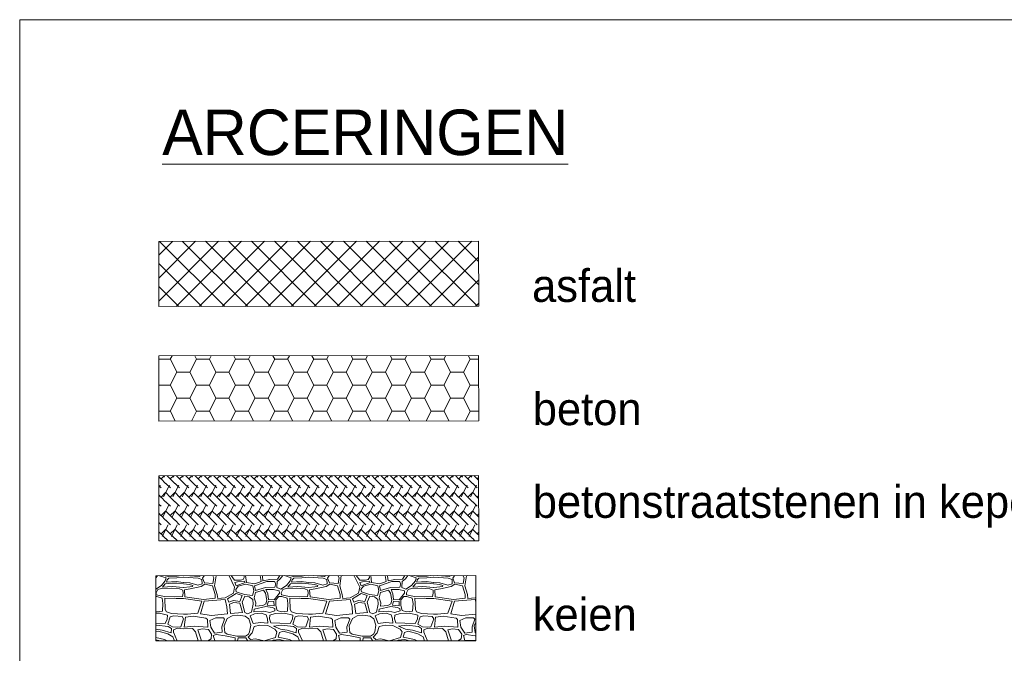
# Model space of a CAD drawing. Header units: millimetres. Extents: x -16321526 to -4431526, y 5084381 to 13484381.
# Tile 37 of 49: x -15394769 to -15243410, y 12135166 to 12232666. Entities that reach past the tile are written whole.
import ezdxf

# ---------------------------------------------------------------- set-up
doc = ezdxf.new("R2010")
doc.units = ezdxf.units.MM
for name, color, linetype, lineweight in [('N-AR Asfalt', 7, 'Continuous', 0), ('N-AR-Beton', 7, 'Continuous', 0), ('N-AR-Betonstraatstenen', 7, 'Continuous', 0), ('N-AR-Keien', 7, 'Continuous', 0), ('N-DI-Kadertekening', 7, 'Continuous', 30), ('N-TE-Tekst', 7, 'Continuous', 0)]:
    doc.layers.add(name, color=color, linetype=linetype, lineweight=lineweight)
doc.styles.add('0.25 (1 200)', font='dgn032.shx', dxfattribs={"height": 0.5})
doc.styles.add('0.35 (1 200)', font='dgn032.shx', dxfattribs={"height": 0.7})

msp = doc.modelspace()

# ---------------------------------------------------------------- hatches: boundary and pattern name
at = {"layer": 'N-AR Asfalt', "linetype": 'Continuous'}
h = msp.add_hatch(dxfattribs=at)
h.set_pattern_fill('USER', color=256, scale=2500, angle=45, style=0, double=1, pattern_type=0)
h.set_pattern_definition([(45, (-15308641, 12204627.9), (-1767.77, 1767.77), []), (135, (-15308641, 12204627.9), (-1767.77, -1767.77), [])])
h.paths.add_polyline_path([(-15324212, 12188560), (-15373396, 12188518), (-15373399, 12198555), (-15324229, 12198596)])
at = {"layer": 'N-AR-Beton', "linetype": 'Continuous'}
h = msp.add_hatch(dxfattribs=at)
h.set_pattern_fill('DGN_HONEY', color=256, scale=50, style=0, pattern_type=2)
h.set_pattern_definition([(0, (-15283529, 12184324), (0, 8000), [1983.3, -4026.7]), (63.62664, (-15281545.43, 12184324.04), (12020.00007, 23999.99998), [2232.35, -444236.9]), (116.37336, (-15280553.78, 12186324.04), (-186310.00085, 375999.99959), [2232.35, -444236.9]), (180, (-15281545.4, 12188324), (-1e-12, -8000), [1983.3, -4026.7]), (242.93978, (-15283528.73, 12188324.04), (-90149.99956, -176000.0002), [2245.86, -222339.78]), (297.06022, (-15284550.43, 12186324.04), (90149.99956, -176000.0002), [2245.86, -222339.78]), (0, (-15283529, 12188324), (0, 8000), [1983.3, -4026.7]), (63.62664, (-15281545.43, 12188324.04), (12020.00007, 23999.99998), [2232.35, -444236.9]), (0, (-15280554, 12186324), (0, 8000), [1021.7, -4988.3]), (0, (-15285542, 12186324), (0, 8000), [991.65, -5018.35]), (62.93978, (-15284550.43, 12186324.04), (90149.99956, 176000.0002), [2245.86, -222339.78]), (117.06022, (-15283528.73, 12188324.04), (-90149.99956, 176000.0002), [2245.86, -222339.78]), (297.06022, (-15284550.43, 12190324.04), (90149.99956, -176000.0002), [2245.86, -222339.78]), (180, (-15279532, 12186324), (-1e-12, -8000), [1021.7, -4988.3]), (243.62664, (-15280553.78, 12186324.04), (-12020.00007, -23999.99998), [2232.35, -444236.9]), (296.37336, (-15281545.43, 12184324.04), (186310.00085, -375999.99959), [2232.35, -444236.9]), (62.93978, (-15284550.43, 12182324.04), (90149.99956, 176000.0002), [2245.86, -222339.78]), (117.06022, (-15283528.73, 12184324.04), (-90149.99956, 176000.0002), [2245.86, -222339.78]), (180, (-15284550.4, 12186324), (-1e-12, -8000), [991.65, -5018.35]), (243.62664, (-15280553.78, 12190324.04), (-12020.00007, -23999.99998), [2232.35, -444236.9]), (296.37336, (-15281545.43, 12188324.04), (186310.00085, -375999.99959), [2232.35, -444236.9]), (0, (-15280554, 12190324), (0, 8000), [1021.7, -4988.3]), (180, (-15284550.4, 12190324), (-1e-12, -8000), [991.65, -5018.35])])
h.paths.add_polyline_path([(-15324212, 12170951), (-15373396, 12170909), (-15373399, 12180945), (-15324229, 12180987)])
at = {"layer": 'N-AR-Betonstraatstenen', "linetype": 'Continuous', "true_color": 0xa87300}
h = msp.add_hatch(dxfattribs=at)
h.set_pattern_fill('DGN_KEPER', color=44, scale=10000, style=0, pattern_type=2)
h.set_pattern_definition([(63.1925, (-15378043.6, 12168377.6), (1429.996, 0.0001), [2016.67, -1400.87]), (315.302, (-15378043.6, 12169806.8), (1430.002, 0.002), [1000.8, -3022.71]), (315.302, (-15377335.7, 12170514.3), (1430.002, 0.002), [1005.87, -3017.62]), (315.302, (-15378043.6, 12168377.6), (1430.002, 0.002), [985.76, -3037.74]), (44.698, (-15377335.7, 12167684.3), (1430.002, -0.002), [985.76, -3037.74])])
h.paths.add_polyline_path([(-15324212, 12152493), (-15373396, 12152451), (-15373399, 12162487), (-15324229, 12162529)])

# ---------------------------------------------------------------- linework, layer by layer
at = {"layer": 'N-AR Asfalt', "linetype": 'Continuous', "flags": 128}
msp.add_lwpolyline([(-15324212, 12188560), (-15373396, 12188518), (-15373399, 12198555), (-15324229, 12198596), (-15324212, 12188560)], dxfattribs=at)
at = {"layer": 'N-AR-Beton', "linetype": 'Continuous', "flags": 128}
msp.add_lwpolyline([(-15324212, 12170951), (-15373396, 12170909), (-15373399, 12180945), (-15324229, 12180987), (-15324212, 12170951)], dxfattribs=at)
at = {"layer": 'N-AR-Betonstraatstenen', "color": 7, "lineweight": 0, "flags": 128}
msp.add_lwpolyline([(-15324212, 12152493), (-15373396, 12152451), (-15373399, 12162487), (-15324229, 12162529), (-15324212, 12152493)], dxfattribs=at)
at = {"layer": 'N-AR-Keien', "color": 7, "lineweight": 0, "flags": 128}
for points in [[(-15324637, 12137111), (-15373820, 12137070), (-15373823, 12147106), (-15324654, 12147147), (-15324637, 12137111)], [(-15373566, 12147106), (-15373823, 12146782)], [(-15373822, 12145061), (-15372988, 12145597), (-15372400, 12146317), (-15372267, 12146771), (-15373259, 12147106)], [(-15372399, 12147107), (-15371963, 12146979), (-15370559, 12147017), (-15370242, 12147109)], [(-15369618, 12146860), (-15370615, 12146790), (-15371868, 12146752), (-15372096, 12146468), (-15372191, 12146127), (-15370729, 12146203), (-15369618, 12146087)], [(-15369576, 12146087), (-15368634, 12146008), (-15367385, 12145634), (-15366740, 12145842), (-15366760, 12146527), (-15367343, 12146756), (-15369576, 12146860)], [(-15368592, 12147110), (-15367177, 12146984), (-15366955, 12147112)], [(-15366332, 12147112), (-15366448, 12147046), (-15366656, 12146735), (-15366365, 12146029), (-15365054, 12145904), (-15364908, 12146797), (-15365075, 12147113)], [(-15364525, 12147114), (-15364554, 12147109), (-15364804, 12145551), (-15364408, 12144243), (-15364325, 12143620), (-15363201, 12143723), (-15361890, 12144430), (-15361723, 12145323), (-15362556, 12147109), (-15362571, 12147115)], [(-15360273, 12147117), (-15360245, 12146818), (-15360432, 12146527), (-15360849, 12146423), (-15361723, 12146444), (-15362237, 12147116)], [(-15360039, 12147118), (-15359912, 12146050), (-15358621, 12145863), (-15357664, 12146216), (-15357808, 12147119)], [(-15357425, 12147120), (-15357464, 12147036), (-15357369, 12146336), (-15356306, 12146525), (-15355129, 12146563), (-15354777, 12147122)], [(-15354327, 12147122), (-15354711, 12146639), (-15355186, 12146203), (-15355243, 12145294), (-15354616, 12145048), (-15353762, 12145597), (-15353174, 12146317), (-15353041, 12146771), (-15354081, 12147123)], [(-15353228, 12147123), (-15352737, 12146979), (-15351333, 12147017), (-15350959, 12147125)], [(-15350392, 12146860), (-15351389, 12146790), (-15352642, 12146752), (-15352870, 12146468), (-15352965, 12146127), (-15351503, 12146203), (-15350392, 12146087)], [(-15350350, 12146087), (-15349408, 12146008), (-15348159, 12145634), (-15347514, 12145842), (-15347534, 12146527), (-15348117, 12146756), (-15350350, 12146860)], [(-15349547, 12147126), (-15347951, 12146984), (-15347701, 12147128)], [(-15347077, 12147128), (-15347222, 12147046), (-15347430, 12146735), (-15347139, 12146029), (-15345828, 12145904), (-15345682, 12146797), (-15345858, 12147130)], [(-15345205, 12147130), (-15345328, 12147109), (-15345578, 12145551), (-15345182, 12144243), (-15345099, 12143620), (-15343975, 12143723), (-15342664, 12144430), (-15342497, 12145323), (-15343330, 12147109), (-15343381, 12147132)], [(-15341048, 12147134), (-15341019, 12146818), (-15341206, 12146527), (-15341623, 12146423), (-15342497, 12146444), (-15343023, 12147132)], [(-15340815, 12147134), (-15340686, 12146050), (-15339395, 12145863), (-15338438, 12146216), (-15338584, 12147130), (-15338582, 12147136)], [(-15338192, 12147136), (-15338238, 12147036), (-15338143, 12146336), (-15337080, 12146525), (-15335903, 12146563), (-15335541, 12147138)], [(-15335088, 12147139), (-15335485, 12146639), (-15335960, 12146203), (-15336017, 12145294), (-15335390, 12145048), (-15334536, 12145597), (-15333948, 12146317), (-15333815, 12146771), (-15334903, 12147139)], [(-15334058, 12147139), (-15333511, 12146979), (-15332107, 12147017), (-15331677, 12147141)], [(-15331166, 12146860), (-15332163, 12146790), (-15333416, 12146752), (-15333644, 12146468), (-15333739, 12146127), (-15332277, 12146203), (-15331166, 12146087)], [(-15331124, 12146087), (-15330182, 12146008), (-15328933, 12145634), (-15328288, 12145842), (-15328308, 12146527), (-15328891, 12146756), (-15331124, 12146860)], [(-15330502, 12147142), (-15328725, 12146984), (-15328447, 12147144)], [(-15327822, 12147145), (-15327996, 12147046), (-15328204, 12146735), (-15327913, 12146029), (-15326602, 12145904), (-15326456, 12146797), (-15326641, 12147146)], [(-15325885, 12147146), (-15326102, 12147109), (-15326352, 12145551), (-15325956, 12144243), (-15325873, 12143620), (-15324749, 12143723), (-15324648, 12143778)], [(-15373766, 12144158), (-15372514, 12143911), (-15371014, 12143874), (-15369761, 12143930), (-15369647, 12144404), (-15369685, 12144877), (-15370179, 12145086), (-15371489, 12145199), (-15373007, 12145123), (-15373520, 12144991), (-15373785, 12144480), (-15373766, 12144158)], [(-15369618, 12145314), (-15371261, 12145427), (-15372798, 12145370), (-15372381, 12145843), (-15371394, 12145976), (-15370540, 12145938), (-15369602, 12145874)], [(-15369576, 12145314), (-15368634, 12145385), (-15368218, 12145468), (-15368155, 12145613), (-15368676, 12145780), (-15369572, 12145873)], [(-15369425, 12144928), (-15369362, 12143869), (-15366511, 12143453), (-15364720, 12143640), (-15364720, 12144222), (-15365137, 12145551), (-15366323, 12145800), (-15366885, 12145468), (-15368551, 12145073), (-15369425, 12144928)], [(-15361494, 12145572), (-15360099, 12146050), (-15360203, 12146257), (-15361307, 12146174), (-15361702, 12146070), (-15361494, 12145572)], [(-15361473, 12144617), (-15360203, 12144243), (-15358975, 12144077), (-15358767, 12144803), (-15358934, 12145530), (-15359995, 12145800), (-15361161, 12145489), (-15361556, 12144970), (-15361473, 12144617)], [(-15358527, 12144820), (-15357008, 12145275), (-15355565, 12145370), (-15355414, 12145843), (-15355622, 12146241), (-15356799, 12146241), (-15358678, 12145540), (-15358527, 12144820)], [(-15354540, 12144158), (-15353288, 12143911), (-15351788, 12143874), (-15350535, 12143930), (-15350421, 12144404), (-15350459, 12144877), (-15350953, 12145086), (-15352263, 12145199), (-15353781, 12145123), (-15354294, 12144991), (-15354559, 12144480), (-15354540, 12144158)], [(-15350392, 12145314), (-15352035, 12145427), (-15353572, 12145370), (-15353155, 12145843), (-15352168, 12145976), (-15351314, 12145938), (-15350376, 12145874)], [(-15350350, 12145314), (-15349408, 12145385), (-15348992, 12145468), (-15348929, 12145613), (-15349450, 12145780), (-15350346, 12145873)], [(-15350199, 12144928), (-15350136, 12143869), (-15347285, 12143453), (-15345494, 12143640), (-15345494, 12144222), (-15345911, 12145551), (-15347097, 12145800), (-15347659, 12145468), (-15349325, 12145073), (-15350199, 12144928)], [(-15342268, 12145572), (-15340873, 12146050), (-15340977, 12146257), (-15342081, 12146174), (-15342476, 12146070), (-15342268, 12145572)], [(-15342247, 12144617), (-15340977, 12144243), (-15339749, 12144077), (-15339541, 12144803), (-15339708, 12145530), (-15340769, 12145800), (-15341935, 12145489), (-15342330, 12144970), (-15342247, 12144617)], [(-15339301, 12144820), (-15337782, 12145275), (-15336339, 12145370), (-15336188, 12145843), (-15336396, 12146241), (-15337573, 12146241), (-15339452, 12145540), (-15339301, 12144820)], [(-15335314, 12144158), (-15334062, 12143911), (-15332562, 12143874), (-15331309, 12143930), (-15331195, 12144404), (-15331233, 12144877), (-15331727, 12145086), (-15333037, 12145199), (-15334555, 12145123), (-15335068, 12144991), (-15335333, 12144480), (-15335314, 12144158)], [(-15331166, 12145314), (-15332809, 12145427), (-15334346, 12145370), (-15333929, 12145843), (-15332942, 12145976), (-15332088, 12145938), (-15331150, 12145874)], [(-15331124, 12145314), (-15330182, 12145385), (-15329766, 12145468), (-15329703, 12145613), (-15330224, 12145780), (-15331120, 12145873)], [(-15330973, 12144928), (-15330910, 12143869), (-15328059, 12143453), (-15326268, 12143640), (-15326268, 12144222), (-15326685, 12145551), (-15327871, 12145800), (-15328433, 12145468), (-15330099, 12145073), (-15330973, 12144928)], [(-15373821, 12141586), (-15373747, 12141563), (-15372836, 12141677), (-15372760, 12142813), (-15372893, 12143665), (-15373709, 12143930), (-15373822, 12143921)], [(-15369603, 12143580), (-15370729, 12143627), (-15372476, 12143646), (-15372400, 12141904), (-15372210, 12141563), (-15371451, 12141298), (-15369602, 12141214)], [(-15369574, 12141214), (-15368988, 12141169), (-15367406, 12141335), (-15366760, 12143183), (-15369573, 12143580)], [(-15362618, 12143038), (-15362847, 12143537), (-15361515, 12144388), (-15360557, 12144077), (-15360932, 12143142), (-15361890, 12143287), (-15362618, 12143038)], [(-15360183, 12143952), (-15360557, 12143038), (-15360183, 12141439), (-15359725, 12141231), (-15359121, 12141501), (-15358892, 12142706), (-15358954, 12143453), (-15359475, 12143848), (-15360183, 12143952)], [(-15358517, 12144533), (-15358725, 12143723), (-15358455, 12142955), (-15358517, 12142436), (-15357414, 12142540), (-15356935, 12142789), (-15356769, 12143329), (-15356977, 12144430), (-15357289, 12144866), (-15358517, 12144533)], [(-15356534, 12143438), (-15355660, 12143381), (-15354844, 12144423), (-15354863, 12144802), (-15355736, 12145010), (-15356913, 12144972), (-15356647, 12144309), (-15356534, 12143438)], [(-15354920, 12143892), (-15355395, 12143381), (-15355395, 12142529), (-15355205, 12141771), (-15354521, 12141563), (-15353610, 12141677), (-15353534, 12142813), (-15353667, 12143665), (-15354483, 12143930), (-15354920, 12143892)], [(-15350377, 12143580), (-15351503, 12143627), (-15353250, 12143646), (-15353174, 12141904), (-15352984, 12141563), (-15352225, 12141298), (-15350376, 12141214)], [(-15350348, 12141214), (-15349762, 12141169), (-15348180, 12141335), (-15347534, 12143183), (-15350347, 12143580)], [(-15343392, 12143038), (-15343621, 12143537), (-15342289, 12144388), (-15341331, 12144077), (-15341706, 12143142), (-15342664, 12143287), (-15343392, 12143038)], [(-15340957, 12143952), (-15341331, 12143038), (-15340957, 12141439), (-15340499, 12141231), (-15339895, 12141501), (-15339666, 12142706), (-15339728, 12143453), (-15340249, 12143848), (-15340957, 12143952)], [(-15339291, 12144533), (-15339499, 12143723), (-15339229, 12142955), (-15339291, 12142436), (-15338188, 12142540), (-15337709, 12142789), (-15337543, 12143329), (-15337751, 12144430), (-15338063, 12144866), (-15339291, 12144533)], [(-15337308, 12143438), (-15336434, 12143381), (-15335618, 12144423), (-15335637, 12144802), (-15336510, 12145010), (-15337687, 12144972), (-15337421, 12144309), (-15337308, 12143438)], [(-15335694, 12143892), (-15336169, 12143381), (-15336169, 12142529), (-15335979, 12141771), (-15335295, 12141563), (-15334384, 12141677), (-15334308, 12142813), (-15334441, 12143665), (-15335257, 12143930), (-15335694, 12143892)], [(-15331151, 12143580), (-15332277, 12143627), (-15334024, 12143646), (-15333948, 12141904), (-15333758, 12141563), (-15332999, 12141298), (-15331150, 12141214)], [(-15331122, 12141214), (-15330536, 12141169), (-15328954, 12141335), (-15328308, 12143183), (-15331121, 12143580)], [(-15366969, 12141231), (-15365303, 12140961), (-15362847, 12141231), (-15362909, 12142311), (-15363180, 12143433), (-15366386, 12143183), (-15366969, 12141231)], [(-15362347, 12141273), (-15360536, 12141439), (-15360953, 12142893), (-15361869, 12142976), (-15362514, 12142747), (-15362347, 12141273)], [(-15358792, 12141544), (-15357274, 12141639), (-15356325, 12141430), (-15355527, 12141696), (-15355565, 12142055), (-15355945, 12142226), (-15356932, 12142358), (-15358735, 12141942), (-15358792, 12141544)], [(-15356704, 12142586), (-15355660, 12142453), (-15355679, 12143135), (-15356534, 12143211), (-15356704, 12142586)], [(-15347743, 12141231), (-15346077, 12140961), (-15343621, 12141231), (-15343683, 12142311), (-15343954, 12143433), (-15347160, 12143183), (-15347743, 12141231)], [(-15343121, 12141273), (-15341310, 12141439), (-15341727, 12142893), (-15342643, 12142976), (-15343288, 12142747), (-15343121, 12141273)], [(-15339566, 12141544), (-15338048, 12141639), (-15337099, 12141430), (-15336301, 12141696), (-15336339, 12142055), (-15336719, 12142226), (-15337706, 12142358), (-15339509, 12141942), (-15339566, 12141544)], [(-15337478, 12142586), (-15336434, 12142453), (-15336453, 12143135), (-15337308, 12143211), (-15337478, 12142586)], [(-15324647, 12143096), (-15324728, 12143433), (-15327934, 12143183), (-15328517, 12141231), (-15326851, 12140961), (-15324644, 12141204)], [(-15373821, 12141324), (-15373282, 12141337), (-15372029, 12141051), (-15372083, 12140444), (-15372423, 12139747), (-15373821, 12139794)], [(-15372011, 12139640), (-15371277, 12139265), (-15370203, 12139211), (-15370006, 12139265), (-15369576, 12140480), (-15369791, 12140837), (-15371080, 12140926), (-15371653, 12140766), (-15372011, 12139640)], [(-15369466, 12139211), (-15367933, 12139353), (-15365864, 12139211), (-15365899, 12140350), (-15366149, 12140599), (-15368111, 12140884), (-15369288, 12140741), (-15369466, 12139211)], [(-15365561, 12140207), (-15365400, 12139211), (-15364812, 12138286), (-15363652, 12138428), (-15363688, 12139247), (-15363260, 12140439), (-15363456, 12140634), (-15364615, 12140634), (-15365561, 12140207)], [(-15363224, 12138357), (-15362868, 12138126), (-15361369, 12137805), (-15360050, 12137805), (-15359586, 12138108), (-15359426, 12138481), (-15359247, 12139478), (-15359568, 12140457), (-15360103, 12140884), (-15361245, 12141026), (-15362119, 12140919), (-15362850, 12140528), (-15363349, 12139389), (-15363224, 12138357)], [(-15358891, 12139765), (-15357763, 12139890), (-15356635, 12139819), (-15356671, 12140462), (-15356868, 12141087), (-15357655, 12141337), (-15358694, 12141230), (-15359356, 12140944), (-15358891, 12139765)], [(-15356169, 12139855), (-15356366, 12140498), (-15356313, 12141051), (-15355489, 12141302), (-15354056, 12141337), (-15352803, 12141051), (-15352857, 12140444), (-15353197, 12139747), (-15354791, 12139801), (-15356169, 12139855)], [(-15352785, 12139640), (-15352051, 12139265), (-15350977, 12139211), (-15350780, 12139265), (-15350350, 12140480), (-15350565, 12140837), (-15351854, 12140926), (-15352427, 12140766), (-15352785, 12139640)], [(-15350240, 12139211), (-15348707, 12139353), (-15346638, 12139211), (-15346673, 12140350), (-15346923, 12140599), (-15348885, 12140884), (-15350062, 12140741), (-15350240, 12139211)], [(-15346335, 12140207), (-15346174, 12139211), (-15345586, 12138286), (-15344426, 12138428), (-15344462, 12139247), (-15344034, 12140439), (-15344230, 12140634), (-15345389, 12140634), (-15346335, 12140207)], [(-15343998, 12138357), (-15343642, 12138126), (-15342143, 12137805), (-15340824, 12137805), (-15340360, 12138108), (-15340200, 12138481), (-15340021, 12139478), (-15340342, 12140457), (-15340877, 12140884), (-15342019, 12141026), (-15342893, 12140919), (-15343624, 12140528), (-15344123, 12139389), (-15343998, 12138357)], [(-15339665, 12139765), (-15338537, 12139890), (-15337409, 12139819), (-15337445, 12140462), (-15337642, 12141087), (-15338429, 12141337), (-15339468, 12141230), (-15340130, 12140944), (-15339665, 12139765)], [(-15336943, 12139855), (-15337140, 12140498), (-15337087, 12141051), (-15336263, 12141302), (-15334830, 12141337), (-15333577, 12141051), (-15333631, 12140444), (-15333971, 12139747), (-15335565, 12139801), (-15336943, 12139855)], [(-15333559, 12139640), (-15332825, 12139265), (-15331751, 12139211), (-15331554, 12139265), (-15331124, 12140480), (-15331339, 12140837), (-15332628, 12140926), (-15333201, 12140766), (-15333559, 12139640)], [(-15331014, 12139211), (-15329481, 12139353), (-15327412, 12139211), (-15327447, 12140350), (-15327697, 12140599), (-15329659, 12140884), (-15330836, 12140741), (-15331014, 12139211)], [(-15327109, 12140207), (-15326948, 12139211), (-15326360, 12138286), (-15325200, 12138428), (-15325236, 12139247), (-15324808, 12140439), (-15325004, 12140634), (-15326163, 12140634), (-15327109, 12140207)], [(-15373821, 12138878), (-15372853, 12138747), (-15371474, 12138318), (-15371438, 12138961), (-15371922, 12139301), (-15373730, 12139497), (-15373821, 12139487)], [(-15370584, 12137072), (-15370597, 12137211), (-15371116, 12138408), (-15371116, 12138765), (-15370489, 12139015), (-15369602, 12138918)], [(-15359267, 12137300), (-15358497, 12137389), (-15357208, 12137086), (-15355471, 12137621), (-15355220, 12138461), (-15355525, 12138890), (-15356635, 12139444), (-15357835, 12139497), (-15358748, 12139301), (-15359034, 12138336), (-15359643, 12137657), (-15359267, 12137300)], [(-15355757, 12139354), (-15354683, 12138890), (-15353627, 12138747), (-15352248, 12138318), (-15352212, 12138961), (-15352696, 12139301), (-15354504, 12139497), (-15355757, 12139354)], [(-15351359, 12137089), (-15351371, 12137211), (-15351890, 12138408), (-15351890, 12138765), (-15351263, 12139015), (-15350376, 12138918)], [(-15337935, 12137100), (-15336245, 12137621), (-15335994, 12138461), (-15336299, 12138890), (-15337409, 12139444), (-15338609, 12139497), (-15339522, 12139301), (-15339808, 12138336), (-15340417, 12137657), (-15340041, 12137300), (-15339271, 12137389), (-15338043, 12137100)], [(-15336531, 12139354), (-15335457, 12138890), (-15334401, 12138747), (-15333022, 12138318), (-15332986, 12138961), (-15333470, 12139301), (-15335278, 12139497), (-15336531, 12139354)], [(-15332135, 12137105), (-15332145, 12137211), (-15332664, 12138408), (-15332664, 12138765), (-15332037, 12139015), (-15331150, 12138918)], [(-15324642, 12139972), (-15324897, 12139389), (-15324772, 12138357), (-15324639, 12138270)], [(-15373820, 12138473), (-15373479, 12138586), (-15372011, 12138157), (-15371223, 12137711), (-15370994, 12137072)], [(-15372087, 12137071), (-15372530, 12137318), (-15373820, 12137583)], [(-15369576, 12138918), (-15368218, 12138980), (-15367719, 12138481), (-15367309, 12137075)], [(-15367398, 12138802), (-15366827, 12137093), (-15365846, 12137111), (-15365347, 12137396), (-15365275, 12138090), (-15365757, 12138855), (-15366720, 12138926), (-15367398, 12138802)], [(-15361834, 12137080), (-15361637, 12137129), (-15361637, 12137556), (-15363189, 12137859), (-15364562, 12138054), (-15365008, 12137930), (-15364794, 12137165), (-15362778, 12137111), (-15362522, 12137079)], [(-15359807, 12137082), (-15359764, 12137129), (-15360014, 12137538), (-15361191, 12137538), (-15361262, 12137093), (-15361207, 12137080)], [(-15352890, 12137087), (-15353304, 12137318), (-15355041, 12137675), (-15354844, 12138390), (-15354253, 12138586), (-15352785, 12138157), (-15351997, 12137711), (-15351774, 12137088)], [(-15350350, 12138918), (-15348992, 12138980), (-15348493, 12138481), (-15348088, 12137092)], [(-15348172, 12138802), (-15347601, 12137093), (-15346620, 12137111), (-15346121, 12137396), (-15346049, 12138090), (-15346531, 12138855), (-15347494, 12138926), (-15348172, 12138802)], [(-15342543, 12137096), (-15342411, 12137129), (-15342411, 12137556), (-15343963, 12137859), (-15345336, 12138054), (-15345782, 12137930), (-15345568, 12137165), (-15343552, 12137111), (-15343426, 12137096)], [(-15340566, 12137098), (-15340538, 12137129), (-15340788, 12137538), (-15341965, 12137538), (-15342036, 12137097)], [(-15333693, 12137104), (-15334078, 12137318), (-15335815, 12137675), (-15335618, 12138390), (-15335027, 12138586), (-15333559, 12138157), (-15332771, 12137711), (-15332554, 12137105)], [(-15331124, 12138918), (-15329766, 12138980), (-15329267, 12138481), (-15328867, 12137108)], [(-15327518, 12137109), (-15327394, 12137111), (-15326895, 12137396), (-15326823, 12138090), (-15327305, 12138855), (-15328268, 12138926), (-15328946, 12138802), (-15328380, 12137108)], [(-15324638, 12137839), (-15324737, 12137859), (-15326110, 12138054), (-15326556, 12137930), (-15326342, 12137165), (-15324637, 12137120)], [(-15373820, 12137229), (-15373175, 12137070)], [(-15356071, 12137085), (-15355829, 12137175), (-15354809, 12137282), (-15354015, 12137086)], [(-15336801, 12137101), (-15336603, 12137175), (-15335583, 12137282), (-15334855, 12137103)]]:
    msp.add_lwpolyline(points, dxfattribs=at)
at = {"layer": 'N-DI-Kadertekening', "lineweight": 13, "flags": 128}
msp.add_lwpolyline([(-15394738, 12232666), (-15112042, 12232643), (-15112073, 11851889), (-15394769, 11851912), (-15394738, 12232666)], dxfattribs=at)

# ---------------------------------------------------------------- texts
at = {"layer": 'N-TE-Tekst', "attachment_point": 7, "line_spacing_factor": 0.8}
for s, insert, char_height, rotation, style in [('{\\Fdgn000|c0;\\L\\C256;ARCERINGEN}', (-15372864, 12211738), 7000, 359.99734, '0.35 (1 200)'), ('{\\Fdgn000|c0;\\C256;asfalt}', (-15316006, 12189164), 5000, 0.00046, '0.25 (1 200)'), ('{\\Fdgn000|c0;\\C256;beton}', (-15315900, 12170202), 5000, 0.00046, '0.25 (1 200)'), ('{\\Fdgn000|c0;\\C256;betonstraatstenen in keperverband}', (-15315900, 12154502), 5000, 0.00046, '0.25 (1 200)'), ('{\\Fdgn000|c0;\\C256;keien}', (-15315900, 12138590), 5000, 0.00046, '0.25 (1 200)')]:
    msp.add_mtext(s, dxfattribs=dict(at, insert=insert, char_height=char_height, rotation=rotation, style=style))

doc.saveas('drawing.dxf')
